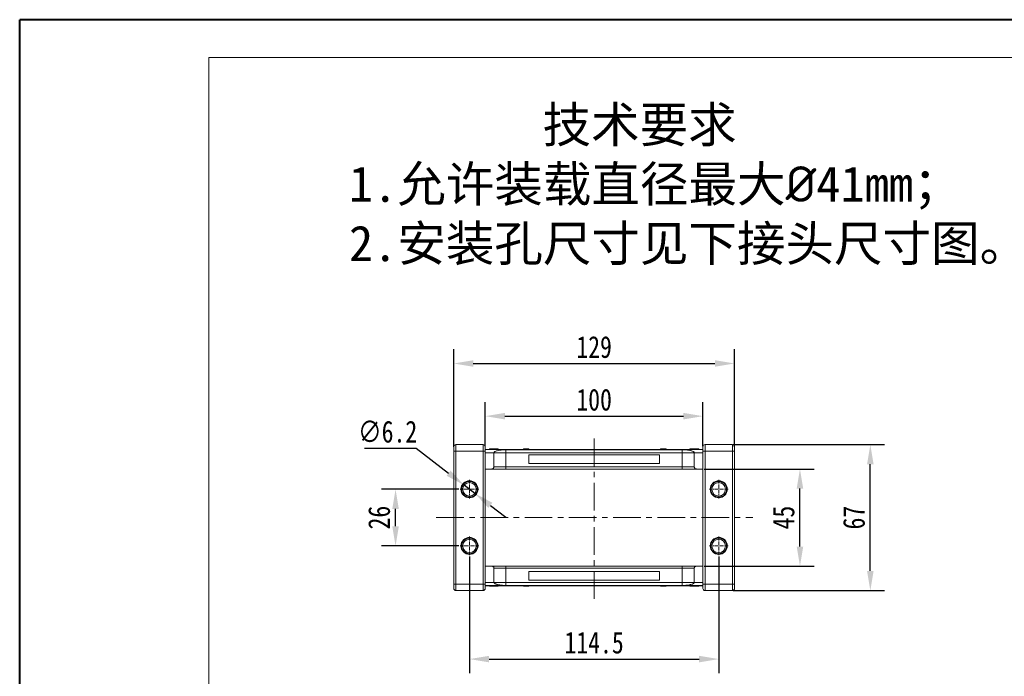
# Model space of a CAD drawing. Header units: millimetres. Extents: x 2205 to 3679, y 833 to 1866.
# Tile 15 of 86: x 2205 to 2657, y 1565 to 1866. Entities that reach past the tile are written whole.
import ezdxf

# ---------------------------------------------------------------- set-up
doc = ezdxf.new("R2010")
doc.units = ezdxf.units.MM
doc.linetypes.add('CENTER', pattern=[0.6, 0.375, -0.075, 0.075, -0.075])
doc.linetypes.add('CENTERX2', pattern=[20.32, 12.7, -2.54, 2.54, -2.54])
doc.styles.get("Standard").update_dxf_attribs({"font": '仿宋_GB2312.ttf', "width": 0.8})
doc.styles.add('样式 6', font='仿宋_GB2312.ttf')
doc.dimstyles.new('ISO-45.1', dxfattribs={"dimtxt": 10, "dimasz": 9, "dimexe": 6.5, "dimexo": 0.625, "dimgap": 2.5, "dimtad": 1, "dimtoh": 1, "dimdsep": 46, "dimtxsty": 'Standard', "dimcen": 2.5, "dimadec": 0, "dimazin": 0, "dimtfac": 1, "dimtmove": 0, "dimatfit": 3, "dimfxl": 0, "dimarcsym": 0})
doc.dimstyles.new('副本 ISO-45.1', dxfattribs={"dimtxt": 10, "dimasz": 9, "dimexe": 6.5, "dimexo": 0.625, "dimgap": 2.5, "dimtad": 1, "dimdsep": 46, "dimtxsty": 'Standard', "dimcen": 2.5, "dimadec": 0, "dimazin": 0, "dimtfac": 1, "dimtmove": 0, "dimatfit": 3, "dimfxl": 0, "dimarcsym": 0})

# ---------------------------------------------------------------- blocks, each defined once
blk = doc.blocks.new('*D2647')
at = {"color": 0, "lineweight": -2}
for p, q in [((2411.21, 1619.54), (2411.21, 1565.99)), ((2525.71, 1619.54), (2525.71, 1565.99)), ((2420.21, 1572.49), (2516.71, 1572.49))]:
    blk.add_line(p, q, dxfattribs=at)
at = {"color": 0, "lineweight": 9}
for points in [[(2420.21, 1573.99), (2420.21, 1570.99), (2411.21, 1572.49)], [(2516.71, 1573.99), (2516.71, 1570.99), (2525.71, 1572.49)]]:
    blk.add_solid(points, dxfattribs=at)
at = {"layer": 'Defpoints', "color": 0, "lineweight": 9}
for p in [(2411.21, 1620.16), (2525.71, 1620.16), (2525.71, 1572.49)]:
    blk.add_point(p, dxfattribs=at)
at = {"color": 0, "lineweight": 9, "insert": (2468.46, 1579.99), "char_height": 10, "attachment_point": 5}
blk.add_mtext('114.5', dxfattribs=at)
blk = doc.blocks.new('*D2648')
at = {"color": 0, "lineweight": -2}
for p, q in [((2406.29, 1650.45), (2370.75, 1650.45)), ((2377.25, 1633.45), (2377.25, 1641.45)), ((2406.29, 1624.45), (2370.75, 1624.45))]:
    blk.add_line(p, q, dxfattribs=at)
at = {"color": 0, "lineweight": 9}
for points in [[(2375.75, 1641.45), (2378.75, 1641.45), (2377.25, 1650.45)], [(2375.75, 1633.45), (2378.75, 1633.45), (2377.25, 1624.45)]]:
    blk.add_solid(points, dxfattribs=at)
at = {"layer": 'Defpoints', "color": 0, "lineweight": 9}
for p in [(2377.25, 1650.45), (2406.92, 1650.45), (2406.92, 1624.45)]:
    blk.add_point(p, dxfattribs=at)
at = {"color": 0, "lineweight": 9, "insert": (2369.75, 1637.45), "char_height": 10, "attachment_point": 5, "rotation": 90}
blk.add_mtext('26', dxfattribs=at)
blk = doc.blocks.new('*D2649')
at = {"color": 0, "lineweight": -2}
for p, q in [((2519.08, 1659.75), (2569.52, 1659.75)), ((2563.02, 1624.15), (2563.02, 1650.75)), ((2519.08, 1615.15), (2569.52, 1615.15))]:
    blk.add_line(p, q, dxfattribs=at)
at = {"color": 0, "lineweight": 9}
for points in [[(2561.52, 1650.75), (2564.52, 1650.75), (2563.02, 1659.75)], [(2561.52, 1624.15), (2564.52, 1624.15), (2563.02, 1615.15)]]:
    blk.add_solid(points, dxfattribs=at)
at = {"layer": 'Defpoints', "color": 0, "lineweight": 9}
for p in [(2518.46, 1659.75), (2563.02, 1659.75), (2518.46, 1615.15)]:
    blk.add_point(p, dxfattribs=at)
at = {"color": 0, "lineweight": 9, "insert": (2555.52, 1637.45), "char_height": 10, "attachment_point": 5, "rotation": 90}
blk.add_mtext('45', dxfattribs=at)
blk = doc.blocks.new('*D2650')
at = {"color": 0, "lineweight": -2}
for p, q in [((2532.27, 1670.95), (2601.84, 1670.95)), ((2595.34, 1612.95), (2595.34, 1661.95)), ((2532.27, 1603.95), (2601.84, 1603.95))]:
    blk.add_line(p, q, dxfattribs=at)
at = {"color": 0, "lineweight": 9}
for points in [[(2593.84, 1661.95), (2596.84, 1661.95), (2595.34, 1670.95)], [(2593.84, 1612.95), (2596.84, 1612.95), (2595.34, 1603.95)]]:
    blk.add_solid(points, dxfattribs=at)
at = {"layer": 'Defpoints', "color": 0, "lineweight": 9}
for p in [(2531.64, 1670.95), (2595.34, 1670.95), (2531.64, 1603.95)]:
    blk.add_point(p, dxfattribs=at)
at = {"color": 0, "lineweight": 9, "insert": (2587.84, 1637.45), "char_height": 10, "attachment_point": 5, "rotation": 90}
blk.add_mtext('67', dxfattribs=at)
blk = doc.blocks.new('*D2651')
at = {"color": 0, "lineweight": -2}
for p, q in [((2418.46, 1670.25), (2418.46, 1690.51)), ((2518.46, 1670.25), (2518.46, 1690.51)), ((2427.46, 1684.01), (2509.46, 1684.01))]:
    blk.add_line(p, q, dxfattribs=at)
at = {"color": 0, "lineweight": 9}
for points in [[(2427.46, 1685.51), (2427.46, 1682.51), (2418.46, 1684.01)], [(2509.46, 1685.51), (2509.46, 1682.51), (2518.46, 1684.01)]]:
    blk.add_solid(points, dxfattribs=at)
at = {"layer": 'Defpoints', "color": 0, "lineweight": 9}
for p in [(2518.46, 1684.01), (2418.46, 1669.63), (2518.46, 1669.63)]:
    blk.add_point(p, dxfattribs=at)
at = {"color": 0, "lineweight": 9, "insert": (2468.46, 1691.51), "char_height": 10, "attachment_point": 5}
blk.add_mtext('100', dxfattribs=at)
blk = doc.blocks.new('*D2652')
at = {"color": 0, "lineweight": -2}
for p, q in [((2403.96, 1669.97), (2403.96, 1714.7)), ((2532.96, 1669.97), (2532.96, 1714.7)), ((2412.96, 1708.2), (2523.96, 1708.2))]:
    blk.add_line(p, q, dxfattribs=at)
at = {"color": 0, "lineweight": 9}
for points in [[(2412.96, 1709.7), (2412.96, 1706.7), (2403.96, 1708.2)], [(2523.96, 1709.7), (2523.96, 1706.7), (2532.96, 1708.2)]]:
    blk.add_solid(points, dxfattribs=at)
at = {"layer": 'Defpoints', "color": 0, "lineweight": 9}
for p in [(2532.96, 1708.2), (2403.96, 1669.34), (2532.96, 1669.34)]:
    blk.add_point(p, dxfattribs=at)
at = {"color": 0, "lineweight": 9, "insert": (2468.46, 1715.7), "char_height": 10, "attachment_point": 5}
blk.add_mtext('129', dxfattribs=at)
blk = doc.blocks.new('*D2653')
at = {"color": 0, "lineweight": -2}
for p, q in [((2363, 1669.33), (2386.7, 1669.33)), ((2386.7, 1669.33), (2401.62, 1657.84)), ((2413.66, 1648.56), (2408.75, 1652.35)), ((2420.79, 1643.07), (2427.93, 1637.58))]:
    blk.add_line(p, q, dxfattribs=at)
at = {"color": 0, "lineweight": 9}
for points in [[(2402.54, 1659.03), (2400.71, 1656.65), (2408.75, 1652.35)], [(2421.71, 1644.26), (2419.88, 1641.88), (2413.66, 1648.56)]]:
    blk.add_solid(points, dxfattribs=at)
at = {"layer": 'Defpoints', "color": 0, "lineweight": 9}
for p in [(2408.75, 1652.35), (2413.66, 1648.56)]:
    blk.add_point(p, dxfattribs=at)
at = {"color": 0, "lineweight": 9, "insert": (2373.6, 1676.83), "char_height": 10, "attachment_point": 5}
blk.add_mtext('∅6.2', dxfattribs=at)

msp = doc.modelspace()

# ---------------------------------------------------------------- linework, layer by layer
at = {"color": 7, "lineweight": 40}
for p in [(2204.591, 833.021), (3665.419, 1866.035)]:
    msp.add_line(p, (2204.591, 1866.035), dxfattribs=at)
at = {"color": 7, "lineweight": 13}
for p in [(2291.545, 850.411), (3648.028, 1848.644)]:
    msp.add_line(p, (2291.545, 1848.644), dxfattribs=at)
at = {"color": 1, "linetype": 'CENTERX2', "lineweight": 13}
for p, q in [((2468.459, 1600.09), (2468.459, 1674.819)), ((2395.918, 1637.455), (2541.423, 1637.455))]:
    msp.add_line(p, q, dxfattribs=at)
at = {"color": 7, "linetype": 'Continuous', "lineweight": 15}
for p, q in [((2404.959, 1667.955), (2404.959, 1670.955)), ((2404.959, 1670.955), (2417.459, 1670.955)), ((2417.459, 1667.955), (2417.459, 1670.955)), ((2519.459, 1670.955), (2519.459, 1667.955)), ((2519.459, 1670.955), (2531.959, 1670.955)), ((2531.959, 1670.955), (2531.959, 1667.955)), ((2404.959, 1667.955), (2403.959, 1667.955)), ((2403.959, 1606.955), (2403.959, 1667.955)), ((2404.959, 1667.955), (2404.959, 1606.955)), ((2417.459, 1667.955), (2404.959, 1667.955)), ((2418.459, 1667.955), (2417.459, 1667.955)), ((2417.459, 1606.955), (2417.459, 1667.955)), ((2418.459, 1668.755), (2468.459, 1668.755)), ((2468.459, 1668.71), (2418.459, 1668.71)), ((2418.459, 1606.955), (2418.459, 1667.955)), ((2418.459, 1667.255), (2422.459, 1667.255)), ((2420.407, 1668.955), (2420.407, 1668.755)), ((2422.405, 1668.755), (2422.405, 1668.955)), ((2427.959, 1667.255), (2422.459, 1667.255)), ((2422.459, 1660.755), (2422.459, 1667.255)), ((2424.459, 1668.955), (2424.459, 1668.755)), ((2427.959, 1668.623), (2468.459, 1668.623)), ((2427.959, 1667.255), (2427.959, 1668.623)), ((2427.959, 1660.755), (2427.959, 1667.255)), ((2468.459, 1667.255), (2427.959, 1667.255)), ((2435.976, 1668.755), (2435.976, 1668.955)), ((2436.094, 1668.955), (2435.976, 1668.955)), ((2436.094, 1668.755), (2436.094, 1668.955)), ((2436.094, 1668.955), (2436.2, 1668.955)), ((2436.2, 1668.955), (2436.2, 1668.755)), ((2436.551, 1668.955), (2436.2, 1668.955)), ((2436.551, 1668.755), (2436.551, 1668.955)), ((2437.269, 1668.955), (2436.551, 1668.955)), ((2437.269, 1668.755), (2437.269, 1668.955)), ((2437.713, 1668.955), (2437.269, 1668.955)), ((2437.713, 1668.755), (2437.713, 1668.955)), ((2437.713, 1668.955), (2437.784, 1668.955)), ((2437.784, 1668.955), (2437.784, 1668.755)), ((2437.784, 1668.955), (2438.044, 1668.955)), ((2438.044, 1668.755), (2438.044, 1668.955)), ((2438.525, 1668.955), (2438.044, 1668.955)), ((2438.459, 1662.255), (2438.459, 1666.255)), ((2438.459, 1666.255), (2468.459, 1666.255)), ((2438.525, 1668.755), (2438.525, 1668.955)), ((2438.525, 1668.955), (2438.529, 1668.955)), ((2438.529, 1668.955), (2438.529, 1668.755)), ((2468.459, 1668.755), (2518.459, 1668.755)), ((2518.459, 1668.71), (2468.459, 1668.71)), ((2468.459, 1668.623), (2508.959, 1668.623)), ((2508.959, 1667.255), (2468.459, 1667.255)), ((2468.459, 1666.255), (2498.459, 1666.255)), ((2498.459, 1666.255), (2498.459, 1662.255)), ((2499.003, 1668.755), (2499.003, 1668.955)), ((2499.003, 1668.955), (2499.143, 1668.955)), ((2499.143, 1668.955), (2499.143, 1668.755)), ((2500.521, 1668.955), (2499.143, 1668.955)), ((2500.521, 1668.755), (2500.521, 1668.955)), ((2500.521, 1668.955), (2500.73, 1668.955)), ((2500.73, 1668.955), (2500.73, 1668.755)), ((2501.212, 1668.955), (2500.73, 1668.955)), ((2501.212, 1668.755), (2501.212, 1668.955)), ((2501.317, 1668.955), (2501.212, 1668.955)), ((2501.317, 1668.755), (2501.317, 1668.955)), ((2501.317, 1668.955), (2501.329, 1668.955)), ((2501.329, 1668.955), (2501.329, 1668.755)), ((2501.556, 1668.955), (2501.329, 1668.955)), ((2501.556, 1668.755), (2501.556, 1668.955)), ((2508.959, 1667.255), (2508.959, 1668.623)), ((2514.459, 1667.255), (2508.959, 1667.255)), ((2508.959, 1667.255), (2508.959, 1660.755)), ((2512.459, 1668.955), (2512.459, 1668.755)), ((2512.87, 1668.955), (2512.87, 1668.755)), ((2518.459, 1667.255), (2514.459, 1667.255)), ((2514.459, 1667.255), (2514.459, 1660.755)), ((2514.486, 1668.955), (2514.486, 1668.755)), ((2516.104, 1668.955), (2516.104, 1668.755)), ((2516.51, 1668.955), (2516.51, 1668.755)), ((2518.459, 1667.955), (2519.459, 1667.955)), ((2518.459, 1667.955), (2518.459, 1606.955)), ((2531.959, 1667.955), (2519.459, 1667.955)), ((2519.459, 1667.955), (2519.459, 1606.955)), ((2531.959, 1667.955), (2532.959, 1667.955)), ((2531.959, 1606.955), (2531.959, 1667.955)), ((2532.959, 1667.955), (2532.959, 1606.955)), ((2422.459, 1660.755), (2427.959, 1660.755)), ((2427.959, 1659.755), (2427.959, 1660.755)), ((2427.959, 1660.755), (2468.459, 1660.755)), ((2468.459, 1662.255), (2438.459, 1662.255)), ((2498.459, 1662.255), (2468.459, 1662.255)), ((2468.459, 1660.755), (2508.959, 1660.755)), ((2508.959, 1660.755), (2514.459, 1660.755)), ((2508.959, 1660.755), (2508.959, 1659.755)), ((2421.459, 1659.755), (2418.459, 1659.755)), ((2468.459, 1659.755), (2427.959, 1659.755)), ((2508.959, 1659.755), (2468.459, 1659.755)), ((2515.459, 1659.755), (2518.459, 1659.755)), ((2418.459, 1615.155), (2421.459, 1615.155)), ((2427.959, 1614.155), (2427.959, 1615.155)), ((2427.959, 1615.155), (2468.459, 1615.155)), ((2468.459, 1615.155), (2508.959, 1615.155)), ((2508.959, 1614.155), (2508.959, 1615.155)), ((2515.459, 1615.155), (2518.459, 1615.155)), ((2422.459, 1607.655), (2422.459, 1614.155)), ((2427.959, 1614.155), (2422.459, 1614.155)), ((2427.959, 1607.655), (2427.959, 1614.155)), ((2468.459, 1614.155), (2427.959, 1614.155)), ((2438.459, 1608.655), (2438.459, 1612.655)), ((2438.459, 1612.655), (2468.459, 1612.655)), ((2508.959, 1614.155), (2468.459, 1614.155)), ((2468.459, 1612.655), (2498.459, 1612.655)), ((2498.459, 1612.655), (2498.459, 1608.655)), ((2514.459, 1614.155), (2508.959, 1614.155)), ((2508.959, 1614.155), (2508.959, 1607.655)), ((2514.459, 1614.155), (2514.459, 1607.655)), ((2404.959, 1606.955), (2403.959, 1606.955)), ((2404.959, 1603.955), (2404.959, 1606.955)), ((2404.959, 1606.955), (2417.459, 1606.955)), ((2418.459, 1606.955), (2417.459, 1606.955)), ((2417.459, 1603.955), (2417.459, 1606.955)), ((2422.459, 1607.655), (2418.459, 1607.655)), ((2418.459, 1606.199), (2468.459, 1606.199)), ((2468.459, 1606.155), (2418.459, 1606.155)), ((2420.407, 1605.955), (2420.407, 1606.155)), ((2420.814, 1605.955), (2420.814, 1606.155)), ((2422.431, 1605.955), (2422.431, 1606.155)), ((2422.459, 1607.655), (2427.959, 1607.655)), ((2424.048, 1605.955), (2424.048, 1606.155)), ((2424.459, 1605.955), (2424.459, 1606.155)), ((2427.959, 1606.286), (2427.959, 1607.655)), ((2427.959, 1607.655), (2468.459, 1607.655)), ((2468.459, 1606.286), (2427.959, 1606.286)), ((2435.976, 1606.155), (2435.976, 1605.955)), ((2435.976, 1605.955), (2436.203, 1605.955)), ((2436.203, 1605.955), (2436.203, 1606.155)), ((2436.215, 1605.955), (2436.203, 1605.955)), ((2436.215, 1606.155), (2436.215, 1605.955)), ((2436.215, 1605.955), (2436.32, 1605.955)), ((2436.32, 1606.155), (2436.32, 1605.955)), ((2436.32, 1605.955), (2436.802, 1605.955)), ((2436.802, 1605.955), (2436.802, 1606.155)), ((2437.011, 1605.955), (2436.802, 1605.955)), ((2437.011, 1606.155), (2437.011, 1605.955)), ((2437.011, 1605.955), (2438.389, 1605.955)), ((2438.389, 1605.955), (2438.389, 1606.155)), ((2438.529, 1605.955), (2438.389, 1605.955)), ((2468.459, 1608.655), (2438.459, 1608.655)), ((2438.529, 1606.155), (2438.529, 1605.955)), ((2498.459, 1608.655), (2468.459, 1608.655)), ((2468.459, 1607.655), (2508.959, 1607.655)), ((2508.959, 1606.286), (2468.459, 1606.286)), ((2468.459, 1606.199), (2518.459, 1606.199)), ((2518.459, 1606.155), (2468.459, 1606.155)), ((2499.003, 1605.955), (2499.003, 1606.155)), ((2499.007, 1605.955), (2499.003, 1605.955)), ((2499.007, 1606.155), (2499.007, 1605.955)), ((2499.007, 1605.955), (2499.488, 1605.955)), ((2499.488, 1606.155), (2499.488, 1605.955)), ((2499.748, 1605.955), (2499.488, 1605.955)), ((2499.748, 1605.955), (2499.748, 1606.155)), ((2499.819, 1605.955), (2499.748, 1605.955)), ((2499.819, 1606.155), (2499.819, 1605.955)), ((2499.819, 1605.955), (2500.263, 1605.955)), ((2500.263, 1606.155), (2500.263, 1605.955)), ((2500.263, 1605.955), (2500.981, 1605.955)), ((2500.981, 1606.155), (2500.981, 1605.955)), ((2500.981, 1605.955), (2501.332, 1605.955)), ((2501.332, 1605.955), (2501.332, 1606.155)), ((2501.438, 1605.955), (2501.332, 1605.955)), ((2501.438, 1606.155), (2501.438, 1605.955)), ((2501.438, 1605.955), (2501.556, 1605.955)), ((2501.556, 1606.155), (2501.556, 1605.955)), ((2508.959, 1607.655), (2514.459, 1607.655)), ((2508.959, 1607.655), (2508.959, 1606.286)), ((2512.459, 1605.955), (2512.459, 1606.155)), ((2514.459, 1607.655), (2518.459, 1607.655)), ((2514.512, 1606.155), (2514.512, 1605.955)), ((2516.51, 1605.955), (2516.51, 1606.155)), ((2518.459, 1606.955), (2519.459, 1606.955)), ((2519.459, 1606.955), (2519.459, 1603.955)), ((2519.459, 1606.955), (2531.959, 1606.955)), ((2531.959, 1606.955), (2532.959, 1606.955)), ((2531.959, 1606.955), (2531.959, 1603.955)), ((2417.459, 1603.955), (2404.959, 1603.955)), ((2531.959, 1603.955), (2519.459, 1603.955))]:
    msp.add_line(p, q, dxfattribs=at)
at = {"color": 1, "linetype": 'CENTER', "lineweight": 9, "ltscale": 3.9624}
for p, q in [((2411.209, 1654.745), (2411.209, 1646.165)), ((2525.709, 1654.745), (2525.709, 1646.165)), ((2406.919, 1650.455), (2415.499, 1650.455)), ((2521.419, 1650.455), (2529.999, 1650.455)), ((2411.209, 1628.745), (2411.209, 1620.165)), ((2525.709, 1628.745), (2525.709, 1620.165)), ((2406.919, 1624.455), (2415.499, 1624.455)), ((2521.419, 1624.455), (2529.999, 1624.455))]:
    msp.add_line(p, q, dxfattribs=at)
at = {"color": 7, "linetype": 'Continuous', "lineweight": 15}
for centre, radius in [((2411.209, 1650.455), 3.9), ((2411.209, 1650.455), 3.1), ((2525.709, 1650.455), 3.9), ((2525.709, 1650.455), 3.1), ((2411.209, 1624.455), 3.9), ((2525.709, 1624.455), 3.9), ((2411.209, 1624.455), 3.1), ((2525.709, 1624.455), 3.1)]:
    msp.add_circle(centre, radius, dxfattribs=at)
for centre, start, end in [((2404.959, 1669.955), 90, 180), ((2417.459, 1669.955), 0, 90), ((2519.459, 1669.955), 90, 180), ((2531.959, 1669.955), 0, 90), ((2404.959, 1604.955), 180, 270), ((2417.459, 1604.955), 270, 0), ((2519.459, 1604.955), 180, 270), ((2531.959, 1604.955), 270, 0)]:
    msp.add_arc(centre, 1, start, end, dxfattribs=at)
for points, knots in [([(2403.959, 1667.955), (2403.959, 1668.206), (2403.959, 1668.594), (2403.959, 1669.061), (2403.959, 1669.379), (2403.959, 1669.637), (2403.959, 1669.886), (2403.959, 1669.928), (2403.959, 1669.955)], [0, 0, 0, 0, 0.2394429, 0.3698071, 0.5000001, 0.6303641, 0.7605571, 1, 1, 1, 1]), ([(2418.459, 1667.955), (2418.459, 1668.206), (2418.459, 1668.594), (2418.459, 1669.06), (2418.459, 1669.379), (2418.459, 1669.637), (2418.459, 1669.886), (2418.459, 1669.928), (2418.459, 1669.955)], [0, 0, 0, 0, 0.2394429, 0.3696359, 0.4999999, 0.6301929, 0.7605571, 1, 1, 1, 1]), ([(2518.459, 1669.955), (2518.459, 1669.928), (2518.459, 1669.886), (2518.459, 1669.637), (2518.459, 1669.379), (2518.459, 1669.061), (2518.459, 1668.594), (2518.459, 1668.206), (2518.459, 1667.955)], [0, 0, 0, 0, 0.2394429, 0.3696359, 0.4999999, 0.6301929, 0.7605571, 1, 1, 1, 1]), ([(2532.959, 1669.955), (2532.959, 1669.928), (2532.959, 1669.886), (2532.959, 1669.637), (2532.959, 1669.379), (2532.959, 1669.06), (2532.959, 1668.594), (2532.959, 1668.206), (2532.959, 1667.955)], [0, 0, 0, 0, 0.23944295, 0.36980709, 0.50000008, 0.63036414, 0.76055705, 1, 1, 1, 1]), ([(2420.407, 1668.955), (2420.418, 1668.955), (2420.439, 1668.955), (2420.64, 1668.955), (2420.945, 1668.955), (2421.481, 1668.955), (2421.992, 1668.955), (2422.347, 1668.955), (2422.405, 1668.955)], [0, 0, 0, 0, 0.1482689, 0.2976473, 0.4424214, 0.6078512, 0.9356585, 1, 1, 1, 1]), ([(2422.405, 1668.955), (2422.538, 1668.955), (2422.94, 1668.955), (2423.495, 1668.955), (2424.004, 1668.955), (2424.306, 1668.955), (2424.444, 1668.955), (2424.455, 1668.955), (2424.459, 1668.955)], [0, 0, 0, 0, 0.1423372, 0.4291269, 0.5899433, 0.7512055, 0.9098946, 1, 1, 1, 1]), ([(2422.459, 1667.255), (2422.478, 1667.336), (2422.517, 1667.499), (2422.819, 1667.736), (2423.298, 1667.96), (2423.949, 1668.163), (2424.755, 1668.339), (2425.582, 1668.466), (2426.369, 1668.551), (2427.12, 1668.609), (2427.664, 1668.618), (2427.959, 1668.623)], [0, 0, 0, 0, 0.1245955, 0.2491892, 0.3738223, 0.4984451, 0.6220504, 0.7455895, 0.8257011, 0.9057067, 1, 1, 1, 1]), ([(2508.959, 1668.623), (2509.35, 1668.614), (2510.046, 1668.598), (2510.966, 1668.51), (2511.75, 1668.406), (2512.463, 1668.277), (2513.126, 1668.118), (2513.697, 1667.929), (2514.133, 1667.713), (2514.406, 1667.486), (2514.441, 1667.332), (2514.459, 1667.255)], [0, 0, 0, 0, 0.1253767, 0.2231439, 0.3210442, 0.4226148, 0.5242047, 0.6437825, 0.7633681, 0.8816833, 1, 1, 1, 1]), ([(2512.459, 1668.955), (2512.461, 1668.955), (2512.465, 1668.955), (2512.509, 1668.955), (2512.587, 1668.955), (2512.686, 1668.955), (2512.784, 1668.955), (2512.841, 1668.955), (2512.87, 1668.955)], [0, 0, 0, 0, 0.1926347, 0.388697, 0.5820148, 0.7830443, 0.8909593, 1, 1, 1, 1]), ([(2512.87, 1668.955), (2512.924, 1668.955), (2513.033, 1668.955), (2513.27, 1668.955), (2513.578, 1668.955), (2513.915, 1668.955), (2514.219, 1668.955), (2514.397, 1668.955), (2514.486, 1668.955)], [0, 0, 0, 0, 0.1184406, 0.2393457, 0.4595932, 0.6849248, 0.8422399, 1, 1, 1, 1]), ([(2514.486, 1668.955), (2514.619, 1668.955), (2514.923, 1668.955), (2515.452, 1668.955), (2515.874, 1668.955), (2516.081, 1668.955), (2516.104, 1668.955)], [0, 0, 0, 0, 0.23673076, 0.53755546, 0.94966792, 1, 1, 1, 1]), ([(2516.104, 1668.955), (2516.154, 1668.955), (2516.256, 1668.955), (2516.371, 1668.955), (2516.454, 1668.955), (2516.492, 1668.955), (2516.507, 1668.955), (2516.509, 1668.955), (2516.51, 1668.955)], [0, 0, 0, 0, 0.1937762, 0.3936, 0.5878635, 0.7889077, 0.894169, 1, 1, 1, 1]), ([(2421.459, 1659.755), (2421.571, 1659.766), (2421.796, 1659.788), (2422.096, 1659.96), (2422.322, 1660.214), (2422.442, 1660.495), (2422.454, 1660.681), (2422.459, 1660.755)], [0, 0, 0, 0, 0.21469386, 0.42938772, 0.64408158, 0.85877544, 1, 1, 1, 1]), ([(2514.459, 1660.755), (2514.47, 1660.642), (2514.492, 1660.417), (2514.664, 1660.118), (2514.918, 1659.891), (2515.199, 1659.772), (2515.385, 1659.759), (2515.459, 1659.755)], [0, 0, 0, 0, 0.21469386, 0.42938772, 0.64408158, 0.85877544, 1, 1, 1, 1]), ([(2427.959, 1659.755), (2427.562, 1659.755), (2426.746, 1659.755), (2425.534, 1659.755), (2424.369, 1659.755), (2423.33, 1659.755), (2422.624, 1659.755), (2422.177, 1659.755), (2421.823, 1659.755), (2421.523, 1659.755), (2421.48, 1659.755), (2421.459, 1659.755)], [0, 0, 0, 0, 0.1164968, 0.2399717, 0.3685799, 0.4999174, 0.6312549, 0.6956158, 0.7600283, 0.8835032, 1, 1, 1, 1]), ([(2515.459, 1659.755), (2515.438, 1659.755), (2515.394, 1659.755), (2515.033, 1659.755), (2514.433, 1659.755), (2513.588, 1659.755), (2512.718, 1659.755), (2511.954, 1659.755), (2511.173, 1659.755), (2510.172, 1659.755), (2509.355, 1659.755), (2508.959, 1659.755)], [0, 0, 0, 0, 0.1164968, 0.2399717, 0.3685799, 0.4999174, 0.6312549, 0.6956158, 0.7600283, 0.8835032, 1, 1, 1, 1]), ([(2414.809, 1650.455), (2414.797, 1650.681), (2414.773, 1651.133), (2414.568, 1651.805), (2414.24, 1652.446), (2413.772, 1653.017), (2413.295, 1653.407), (2412.872, 1653.655), (2412.443, 1653.85), (2411.887, 1654.013), (2411.209, 1654.075), (2410.53, 1654.013), (2409.858, 1653.816), (2409.218, 1653.486), (2408.646, 1653.017), (2408.256, 1652.541), (2408.008, 1652.118), (2407.814, 1651.688), (2407.645, 1651.133), (2407.621, 1650.681), (2407.609, 1650.455)], [0, 0, 0, 0, 0.05998, 0.1199831, 0.1849463, 0.249957, 0.3149202, 0.3472901, 0.3800161, 0.4399843, 0.4999996, 0.5599679, 0.6199831, 0.6849463, 0.749957, 0.8149202, 0.8472901, 0.8800161, 0.9399965, 1, 1, 1, 1]), ([(2529.309, 1650.455), (2529.297, 1650.681), (2529.273, 1651.133), (2529.068, 1651.805), (2528.74, 1652.446), (2528.272, 1653.017), (2527.795, 1653.407), (2527.372, 1653.655), (2526.943, 1653.85), (2526.387, 1654.013), (2525.709, 1654.075), (2525.03, 1654.013), (2524.358, 1653.816), (2523.718, 1653.486), (2523.146, 1653.017), (2522.756, 1652.541), (2522.508, 1652.118), (2522.314, 1651.688), (2522.145, 1651.133), (2522.121, 1650.681), (2522.109, 1650.455)], [0, 0, 0, 0, 0.05998, 0.1199831, 0.1849463, 0.249957, 0.3149202, 0.3472901, 0.3800161, 0.4399843, 0.4999996, 0.5599679, 0.6199831, 0.6849463, 0.749957, 0.8149202, 0.8472901, 0.8800161, 0.9399965, 1, 1, 1, 1]), ([(2407.609, 1650.455), (2407.621, 1650.228), (2407.645, 1649.776), (2407.849, 1649.104), (2408.177, 1648.463), (2408.646, 1647.892), (2409.122, 1647.502), (2409.545, 1647.254), (2409.975, 1647.059), (2410.53, 1646.896), (2411.208, 1646.834), (2411.887, 1646.896), (2412.559, 1647.093), (2413.2, 1647.423), (2413.771, 1647.892), (2414.161, 1648.368), (2414.409, 1648.791), (2414.603, 1649.221), (2414.773, 1649.776), (2414.797, 1650.228), (2414.809, 1650.455)], [0, 0, 0, 0, 0.05998, 0.1199831, 0.1849463, 0.249957, 0.3149202, 0.3472901, 0.3800161, 0.4399843, 0.4999996, 0.5599679, 0.6199831, 0.6849463, 0.749957, 0.8149202, 0.8472901, 0.8800161, 0.9399965, 1, 1, 1, 1]), ([(2522.109, 1650.455), (2522.121, 1650.228), (2522.145, 1649.776), (2522.349, 1649.104), (2522.677, 1648.463), (2523.146, 1647.892), (2523.622, 1647.502), (2524.045, 1647.254), (2524.475, 1647.059), (2525.03, 1646.896), (2525.708, 1646.834), (2526.387, 1646.896), (2527.059, 1647.093), (2527.7, 1647.423), (2528.271, 1647.892), (2528.661, 1648.368), (2528.909, 1648.791), (2529.103, 1649.221), (2529.273, 1649.776), (2529.297, 1650.228), (2529.309, 1650.455)], [0, 0, 0, 0, 0.05998, 0.1199831, 0.1849463, 0.249957, 0.3149202, 0.3472901, 0.3800161, 0.4399843, 0.4999996, 0.5599679, 0.6199831, 0.6849463, 0.749957, 0.8149202, 0.8472901, 0.8800161, 0.9399965, 1, 1, 1, 1]), ([(2414.809, 1624.455), (2414.797, 1624.681), (2414.773, 1625.133), (2414.568, 1625.805), (2414.24, 1626.446), (2413.772, 1627.017), (2413.295, 1627.407), (2412.872, 1627.655), (2412.443, 1627.85), (2411.887, 1628.013), (2411.209, 1628.075), (2410.53, 1628.013), (2409.858, 1627.816), (2409.218, 1627.486), (2408.646, 1627.017), (2408.256, 1626.541), (2408.008, 1626.118), (2407.814, 1625.688), (2407.645, 1625.133), (2407.621, 1624.681), (2407.609, 1624.455)], [0, 0, 0, 0, 0.05998, 0.1199831, 0.1849463, 0.249957, 0.3149202, 0.3472901, 0.3800161, 0.4399843, 0.4999996, 0.5599679, 0.6199831, 0.6849463, 0.749957, 0.8149202, 0.8472901, 0.8800161, 0.9399965, 1, 1, 1, 1]), ([(2407.609, 1624.455), (2407.621, 1624.228), (2407.645, 1623.776), (2407.849, 1623.104), (2408.177, 1622.463), (2408.646, 1621.892), (2409.122, 1621.502), (2409.545, 1621.254), (2409.975, 1621.059), (2410.53, 1620.896), (2411.208, 1620.834), (2411.887, 1620.896), (2412.559, 1621.093), (2413.2, 1621.423), (2413.771, 1621.892), (2414.161, 1622.368), (2414.409, 1622.791), (2414.603, 1623.221), (2414.773, 1623.776), (2414.797, 1624.228), (2414.809, 1624.455)], [0, 0, 0, 0, 0.05998, 0.1199831, 0.1849463, 0.249957, 0.3149202, 0.3472901, 0.3800161, 0.4399843, 0.4999996, 0.5599679, 0.6199831, 0.6849463, 0.749957, 0.8149202, 0.8472901, 0.8800161, 0.9399965, 1, 1, 1, 1]), ([(2529.309, 1624.455), (2529.297, 1624.681), (2529.273, 1625.133), (2529.068, 1625.805), (2528.74, 1626.446), (2528.272, 1627.017), (2527.795, 1627.407), (2527.372, 1627.655), (2526.943, 1627.85), (2526.387, 1628.013), (2525.709, 1628.075), (2525.03, 1628.013), (2524.358, 1627.816), (2523.718, 1627.486), (2523.146, 1627.017), (2522.756, 1626.541), (2522.508, 1626.118), (2522.314, 1625.688), (2522.145, 1625.133), (2522.121, 1624.681), (2522.109, 1624.455)], [0, 0, 0, 0, 0.05998, 0.1199831, 0.1849463, 0.249957, 0.3149202, 0.3472901, 0.3800161, 0.4399843, 0.4999996, 0.5599679, 0.6199831, 0.6849463, 0.749957, 0.8149202, 0.8472901, 0.8800161, 0.9399965, 1, 1, 1, 1]), ([(2522.109, 1624.455), (2522.121, 1624.228), (2522.145, 1623.776), (2522.349, 1623.104), (2522.677, 1622.463), (2523.146, 1621.892), (2523.622, 1621.502), (2524.045, 1621.254), (2524.475, 1621.059), (2525.03, 1620.896), (2525.708, 1620.834), (2526.387, 1620.896), (2527.059, 1621.093), (2527.7, 1621.423), (2528.271, 1621.892), (2528.661, 1622.368), (2528.909, 1622.791), (2529.103, 1623.221), (2529.273, 1623.776), (2529.297, 1624.228), (2529.309, 1624.455)], [0, 0, 0, 0, 0.05998, 0.1199831, 0.1849463, 0.249957, 0.3149202, 0.3472901, 0.3800161, 0.4399843, 0.4999996, 0.5599679, 0.6199831, 0.6849463, 0.749957, 0.8149202, 0.8472901, 0.8800161, 0.9399965, 1, 1, 1, 1]), ([(2422.459, 1614.155), (2422.448, 1614.267), (2422.426, 1614.492), (2422.253, 1614.791), (2421.999, 1615.018), (2421.718, 1615.137), (2421.532, 1615.15), (2421.459, 1615.155)], [0, 0, 0, 0, 0.2146939, 0.4293877, 0.6440816, 0.8587754, 1, 1, 1, 1]), ([(2421.459, 1615.155), (2421.48, 1615.155), (2421.523, 1615.155), (2421.885, 1615.155), (2422.485, 1615.155), (2423.33, 1615.155), (2424.199, 1615.155), (2424.963, 1615.155), (2425.745, 1615.155), (2426.746, 1615.155), (2427.562, 1615.155), (2427.959, 1615.155)], [0, 0, 0, 0, 0.11649679, 0.2399717, 0.36857994, 0.49991744, 0.63125493, 0.69561579, 0.7600283, 0.88350321, 1, 1, 1, 1]), ([(2508.959, 1615.155), (2509.355, 1615.155), (2510.172, 1615.155), (2511.383, 1615.155), (2512.548, 1615.155), (2513.588, 1615.155), (2514.293, 1615.155), (2514.74, 1615.155), (2515.094, 1615.155), (2515.394, 1615.155), (2515.438, 1615.155), (2515.459, 1615.155)], [0, 0, 0, 0, 0.1164968, 0.2399717, 0.3685799, 0.4999174, 0.6312549, 0.6956158, 0.7600283, 0.8835032, 1, 1, 1, 1]), ([(2515.459, 1615.155), (2515.346, 1615.143), (2515.121, 1615.121), (2514.822, 1614.949), (2514.596, 1614.695), (2514.476, 1614.414), (2514.464, 1614.228), (2514.459, 1614.155)], [0, 0, 0, 0, 0.21469386, 0.42938772, 0.64408158, 0.85877544, 1, 1, 1, 1]), ([(2403.959, 1604.955), (2403.959, 1604.981), (2403.959, 1605.023), (2403.959, 1605.272), (2403.959, 1605.53), (2403.959, 1605.849), (2403.959, 1606.315), (2403.959, 1606.703), (2403.959, 1606.955)], [0, 0, 0, 0, 0.23944295, 0.36980709, 0.50000008, 0.63036414, 0.76055705, 1, 1, 1, 1]), ([(2418.459, 1604.955), (2418.459, 1604.981), (2418.459, 1605.023), (2418.459, 1605.272), (2418.459, 1605.53), (2418.459, 1605.848), (2418.459, 1606.315), (2418.459, 1606.703), (2418.459, 1606.955)], [0, 0, 0, 0, 0.2394429, 0.3696359, 0.4999999, 0.6301929, 0.7605571, 1, 1, 1, 1]), ([(2420.814, 1605.955), (2420.763, 1605.955), (2420.662, 1605.955), (2420.546, 1605.955), (2420.463, 1605.955), (2420.425, 1605.955), (2420.41, 1605.955), (2420.408, 1605.955), (2420.407, 1605.955)], [0, 0, 0, 0, 0.1937693, 0.3935642, 0.587886, 0.7891312, 0.8942826, 1, 1, 1, 1]), ([(2422.431, 1605.955), (2422.298, 1605.955), (2421.995, 1605.955), (2421.474, 1605.955), (2421.052, 1605.955), (2420.844, 1605.955), (2420.814, 1605.955)], [0, 0, 0, 0, 0.2366286, 0.5373614, 0.9329864, 1, 1, 1, 1]), ([(2424.048, 1605.955), (2423.993, 1605.955), (2423.884, 1605.955), (2423.652, 1605.955), (2423.357, 1605.955), (2423.025, 1605.955), (2422.716, 1605.955), (2422.526, 1605.955), (2422.431, 1605.955)], [0, 0, 0, 0, 0.118432, 0.2393289, 0.4494336, 0.6641784, 0.8318201, 1, 1, 1, 1]), ([(2427.959, 1606.286), (2427.567, 1606.295), (2426.871, 1606.311), (2425.951, 1606.399), (2425.167, 1606.503), (2424.454, 1606.632), (2423.791, 1606.791), (2423.221, 1606.98), (2422.785, 1607.196), (2422.511, 1607.423), (2422.476, 1607.577), (2422.459, 1607.655)], [0, 0, 0, 0, 0.1253767, 0.2231439, 0.3210442, 0.4226148, 0.5242047, 0.6437825, 0.7633681, 0.8816833, 1, 1, 1, 1]), ([(2424.459, 1605.955), (2424.456, 1605.955), (2424.452, 1605.955), (2424.408, 1605.955), (2424.331, 1605.955), (2424.232, 1605.955), (2424.134, 1605.955), (2424.076, 1605.955), (2424.048, 1605.955)], [0, 0, 0, 0, 0.1926273, 0.3886837, 0.5820134, 0.7832006, 0.8910383, 1, 1, 1, 1]), ([(2514.459, 1607.655), (2514.439, 1607.573), (2514.401, 1607.41), (2514.098, 1607.173), (2513.62, 1606.949), (2512.969, 1606.746), (2512.163, 1606.57), (2511.335, 1606.443), (2510.548, 1606.358), (2509.797, 1606.3), (2509.253, 1606.291), (2508.959, 1606.286)], [0, 0, 0, 0, 0.1245955, 0.2491892, 0.3738223, 0.4984451, 0.6220504, 0.7455895, 0.8257011, 0.9057067, 1, 1, 1, 1]), ([(2514.512, 1605.955), (2514.379, 1605.955), (2513.978, 1605.955), (2513.422, 1605.955), (2512.913, 1605.955), (2512.611, 1605.955), (2512.473, 1605.955), (2512.462, 1605.955), (2512.459, 1605.955)], [0, 0, 0, 0, 0.1423372, 0.4291269, 0.5899433, 0.7512055, 0.9098946, 1, 1, 1, 1]), ([(2516.51, 1605.955), (2516.499, 1605.955), (2516.478, 1605.955), (2516.276, 1605.955), (2515.971, 1605.955), (2515.436, 1605.955), (2514.926, 1605.955), (2514.571, 1605.955), (2514.512, 1605.955)], [0, 0, 0, 0, 0.148288, 0.2977445, 0.4437132, 0.6077915, 0.9347078, 1, 1, 1, 1]), ([(2518.459, 1606.955), (2518.459, 1606.703), (2518.459, 1606.315), (2518.459, 1605.849), (2518.459, 1605.53), (2518.459, 1605.272), (2518.459, 1605.023), (2518.459, 1604.981), (2518.459, 1604.955)], [0, 0, 0, 0, 0.2394429, 0.3696359, 0.4999999, 0.6301929, 0.7605571, 1, 1, 1, 1]), ([(2532.959, 1606.955), (2532.959, 1606.703), (2532.959, 1606.315), (2532.959, 1605.848), (2532.959, 1605.53), (2532.959, 1605.272), (2532.959, 1605.023), (2532.959, 1604.981), (2532.959, 1604.955)], [0, 0, 0, 0, 0.2394429, 0.3698071, 0.5000001, 0.6303641, 0.7605571, 1, 1, 1, 1])]:
    msp.add_open_spline(points, degree=3, knots=knots, dxfattribs=at)

# ---------------------------------------------------------------- texts
at = {"insert": (2355.836, 1826.009), "char_height": 16.3409, "attachment_point": 1, "style": '样式 6'}
msp.add_mtext('        技术要求\\P1.允许装载直径最大{\\fISOCPEUR|b0|i0|c0|p34;%%C}41mm；\\P2.安装孔尺寸见下接头尺寸图。', dxfattribs=at)

# ---------------------------------------------------------------- dimensions: what is measured, and where the dimension line sits
at = {"color": 5, "lineweight": 9}
for base, p1, p2, picture, middle in [((2532.959, 1708.199), (2403.959, 1669.343), (2532.959, 1669.343), '*D2652', (2468.459, 1715.699)), ((2518.459, 1684.012), (2418.459, 1669.628), (2518.459, 1669.628), '*D2651', (2468.459, 1691.512)), ((2525.709, 1572.486), (2411.209, 1620.165), (2525.709, 1620.165), '*D2647', (2468.459, 1579.986))]:
    dim = msp.add_linear_dim(base=base, p1=p1, p2=p2, dimstyle='副本 ISO-45.1', dxfattribs=at)
    dim.commit()
    dim.dimension.update_dxf_attribs({"geometry": picture, "text_midpoint": middle})
dim = msp.add_diameter_dim_2p(p1=(2413.665, 1648.563), p2=(2408.753, 1652.346), dimstyle='ISO-45.1', dxfattribs=at)
dim.commit()
dim.dimension.update_dxf_attribs({"geometry": '*D2653', "text_midpoint": (2373.6, 1669.33), "dimtype": 163})
for base, p1, p2, picture, middle in [((2595.336, 1670.955), (2531.64, 1603.955), (2531.64, 1670.955), '*D2650', (2587.836, 1637.455)), ((2377.253, 1650.455), (2406.919, 1624.455), (2406.919, 1650.455), '*D2648', (2369.753, 1637.455))]:
    dim = msp.add_linear_dim(base=base, p1=p1, p2=p2, angle=270, dimstyle='副本 ISO-45.1', dxfattribs=at)
    dim.commit()
    dim.dimension.update_dxf_attribs({"geometry": picture, "text_midpoint": middle})
dim = msp.add_linear_dim(base=(2563.016, 1659.755), p1=(2518.459, 1615.155), p2=(2518.459, 1659.755), angle=270, text='45', dimstyle='副本 ISO-45.1', dxfattribs=at)
dim.commit()
dim.dimension.update_dxf_attribs({"geometry": '*D2649', "text_midpoint": (2555.516, 1637.455)})

doc.saveas('drawing.dxf')
